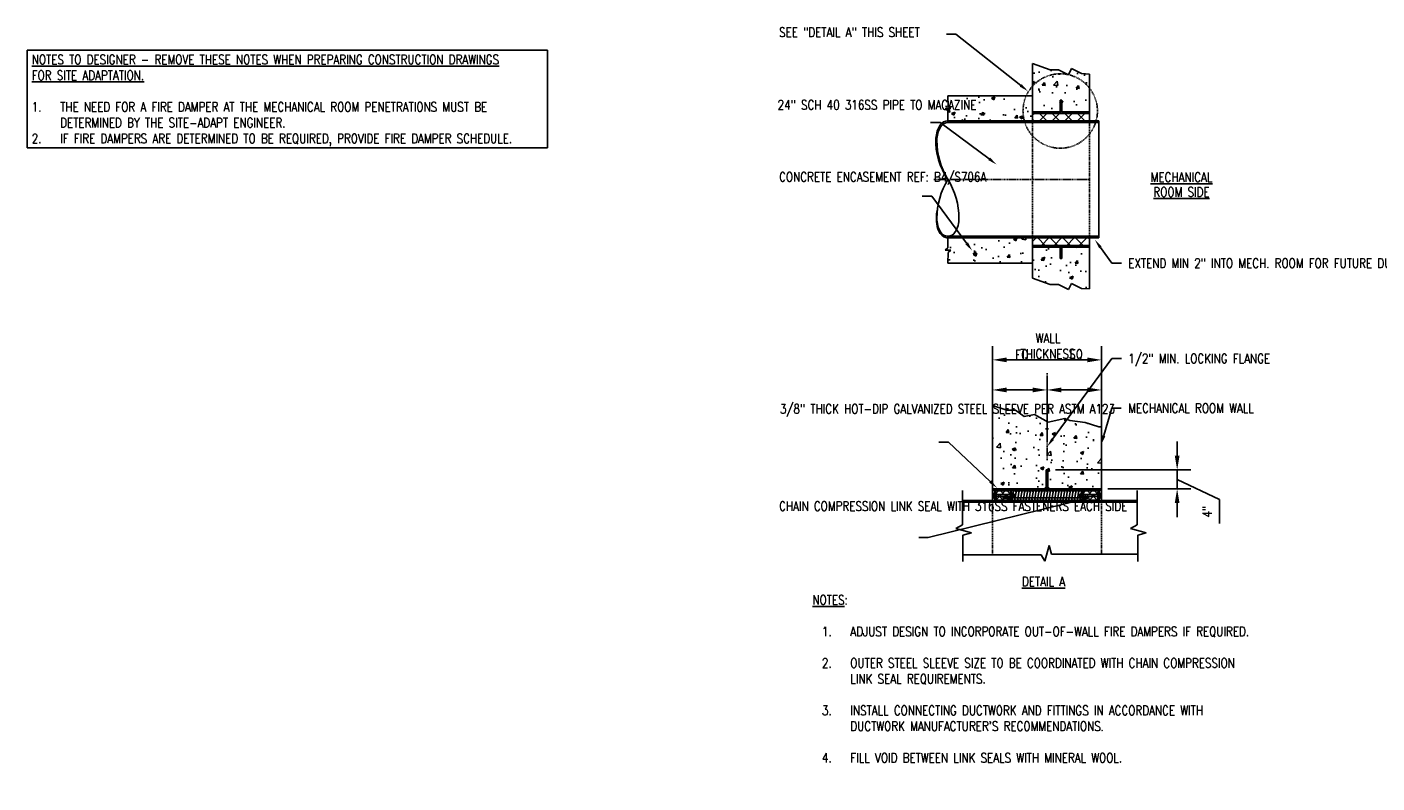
# Model space of a CAD drawing. Header units: inches. Extents: x 1758 to 2476, y 30 to 381.
# Tile 2 of 3: x 1758 to 2043, y 216 to 376. Entities that reach past the tile are written whole.
import ezdxf
from ezdxf import colors
from ezdxf.entities.mleader import LeaderData, LeaderLine
from ezdxf.math import Vec2, Vec3

# ---------------------------------------------------------------- set-up
doc = ezdxf.new("R2010")
doc.units = ezdxf.units.IN
doc.header["$MEASUREMENT"] = 0
for name, pattern in [('Center 1_4_', [0.53125, 0.25, -0.09375, 0.09375, -0.09375]), ('DASHED2', [0.375, 0.25, -0.125]), ('HIDDEN2', [0.1875, 0.125, -0.0625])]:
    doc.linetypes.add(name, pattern=pattern)
for name, color, linetype in [('A-ANNO-DIMS', 1, 'Continuous'), ('A-DETL', 3, 'Continuous'), ('A-DETL-CNTR', 2, 'Center 1_4_'), ('A-DETL-THIN', 2, 'Continuous'), ('M-DETL-PATT', 1, 'Continuous'), ('S-ANNO-TEXT', 2, 'Continuous')]:
    doc.layers.add(name, color=color, linetype=linetype)
doc.layers.add('A-FLOR-PATT', color=9, linetype='Continuous', lineweight=18, true_color=0x808080)
doc.layers.add('G-ANNO-TEXT', color=2, linetype='Continuous', lineweight=25)
doc.styles.add('Annotative', font='romans.shx', dxfattribs={"width": 0.8, "height": 2})
doc.dimstyles.new('Annotative', dxfattribs={"dimscale": 0, "dimtxt": 2, "dimasz": 0.125, "dimexe": 0.179688, "dimexo": 0.0625, "dimgap": 0.09, "dimtad": 1, "dimdec": 3, "dimzin": 3, "dimdsep": 46, "dimlunit": 4, "dimtxsty": 'Annotative', "dimcen": 0.09, "dimclrt": 2, "dimazin": 2, "dimtfac": 1, "dimtdec": 3, "dimtmove": 1, "dimatfit": 3, "dimfxl": 1, "dimtfill": 1, "dimfrac": 2, "dimtolj": 1, "dimtzin": 0, "dimarcsym": 0})
pattern_1 = [(45, (119.877, 5e-13), (-0.7071068, 0.7071068), []), (135, (119.877, 5e-13), (-0.7071068, -0.7071068), [])]
pattern_2 = [(135, (119.87698, 5e-13), (-0.176776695, -0.176776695), [])]
pattern_3 = [(50, (119.877, 5e-13), (7.172602, -0.627521), [0.75, -8.25]), (355, (119.877, 5e-13), (-1.387513, 7.52192), [0.6, -6.6]), (100.45144, (120.475, -0.052), (5.785088, 6.8944), [0.637402, -7.01142]), (46.1842, (119.877, 2), (10.672413, -1.655193), [1.125, -12.375]), (96.63564, (120.766, 1.862), (9.34662, 9.741186), [0.956103, -10.51714]), (351.18416, (119.877, 2), (9.34662, 9.741186), [0.9, -9.9]), (21, (120.877, 1.5), (5.96907, -4.026189), [0.75, -8.25]), (326, (120.877, 1.5), (2.433153, 7.2515), [0.6, -6.6]), (71.45144, (121.3744, 1.1645), (8.402224, 3.225312), [0.637402, -7.01142]), (37.5, (119.877, 5e-13), (0.1215986, 3.3289385), [0, -6.52, 0, -6.7, 0, -6.625]), (7.5, (119.877, 5e-13), (2.6306954, 3.944117), [0, -3.82, 0, -6.37, 0, -2.525]), (327.5, (117.647, 5e-13), (5.3382244, -0.2255487), [0, -2.5, 0, -7.8, 0, -10.35]), (317.5, (116.647, 5e-13), (5.831862, 1.00105), [0, -3.25, 0, -5.18, 0, -7.35])]
pattern_4 = [(45, (119.877, 5e-13), (-1.3357247, 1.3357247), []), (135, (119.877, 5e-13), (-1.3357247, -1.3357247), [])]

# ---------------------------------------------------------------- blocks, each defined once
blk = doc.blocks.new('*D6')
at = {"layer": 'A-ANNO-DIMS', "color": 0, "lineweight": -2, "transparency": 16777216}
for p, q in [((2000.81, 285.11), (2000.81, 288.11)), ((1975.1, 282.11), (2003.68, 282.11)), ((2000.81, 278.11), (2000.81, 282.11)), ((2000.81, 278.11), (2000.81, 282.11)), ((2000.81, 280.11), (2009.76, 275.86)), ((1986.15, 278.11), (2003.68, 278.11)), ((2000.81, 275.11), (2000.81, 272.11)), ((2009.76, 275.86), (2009.76, 270.77))]:
    blk.add_line(p, q, dxfattribs=at)
at = {"layer": 'A-ANNO-DIMS', "color": 0, "transparency": 16777216}
for points in [[(2000.31, 285.11), (2001.31, 285.11), (2000.81, 282.11)], [(2000.31, 275.11), (2001.31, 275.11), (2000.81, 278.11)]]:
    blk.add_solid(points, dxfattribs=at)
at = {"layer": 'Defpoints', "color": 0, "transparency": 16777216}
for p in [(1974.1, 282.11), (2000.81, 282.11), (1985.15, 278.11)]:
    blk.add_point(p, dxfattribs=at)
at = {"layer": 'A-ANNO-DIMS', "color": 2, "lineweight": -3, "transparency": 16777216, "insert": (2007.13, 273.31), "char_height": 32, "attachment_point": 5, "rotation": 90, "style": 'Annotative'}
blk.add_mtext('\\A1;{\\H0.0625x;4"}', dxfattribs=at)
blk = doc.blocks.new('*D7')
at = {"layer": 'A-ANNO-DIMS', "color": 0, "lineweight": -2, "transparency": 16777216}
for p, q in [((1961.81, 289.45), (1961.81, 301.88)), ((1973.33, 290), (1973.33, 301.88)), ((1964.81, 299), (1970.33, 299))]:
    blk.add_line(p, q, dxfattribs=at)
at = {"layer": 'A-ANNO-DIMS', "color": 0, "transparency": 16777216}
for points in [[(1964.81, 299.5), (1964.81, 298.5), (1961.81, 299)], [(1970.33, 299.5), (1970.33, 298.5), (1973.33, 299)]]:
    blk.add_solid(points, dxfattribs=at)
at = {"layer": 'Defpoints', "color": 0, "transparency": 16777216}
for p in [(1973.33, 299), (1961.81, 288.45), (1973.33, 289)]:
    blk.add_point(p, dxfattribs=at)
at = {"layer": 'A-ANNO-DIMS', "color": 2, "lineweight": -3, "transparency": 16777216, "insert": (1967.98, 308.02), "char_height": 32, "width": 6.9344, "attachment_point": 5, "style": 'Annotative'}
blk.add_mtext('\\A1;{\\H0.0625x;\\PEQ}', dxfattribs=at)
blk = doc.blocks.new('*D9')
at = {"layer": 'A-ANNO-DIMS', "color": 0, "lineweight": -2, "transparency": 16777216}
for p, q in [((1973.33, 289.45), (1973.33, 301.88)), ((1984.85, 290), (1984.85, 301.88)), ((1976.33, 299), (1981.85, 299))]:
    blk.add_line(p, q, dxfattribs=at)
at = {"layer": 'A-ANNO-DIMS', "color": 0, "transparency": 16777216}
for points in [[(1976.33, 299.5), (1976.33, 298.5), (1973.33, 299)], [(1981.85, 299.5), (1981.85, 298.5), (1984.85, 299)]]:
    blk.add_solid(points, dxfattribs=at)
at = {"layer": 'Defpoints', "color": 0, "transparency": 16777216}
for p in [(1984.85, 299), (1973.33, 288.45), (1984.85, 289)]:
    blk.add_point(p, dxfattribs=at)
at = {"layer": 'A-ANNO-DIMS', "color": 2, "lineweight": -3, "transparency": 16777216, "insert": (1979.5, 308.14), "char_height": 32, "width": 6.9344, "attachment_point": 5, "style": 'Annotative'}
blk.add_mtext('\\A1;{\\H0.0625x;\\PEQ}', dxfattribs=at)
blk = doc.blocks.new('*D11')
at = {"layer": 'A-ANNO-DIMS', "color": 0, "lineweight": -2, "transparency": 16777216}
for p, q in [((1961.81, 295.8), (1961.81, 308.22)), ((1984.85, 296.34), (1984.85, 308.22)), ((1964.81, 305.35), (1981.85, 305.35))]:
    blk.add_line(p, q, dxfattribs=at)
at = {"layer": 'A-ANNO-DIMS', "color": 0, "transparency": 16777216}
for points in [[(1964.81, 305.85), (1964.81, 304.85), (1961.81, 305.35)], [(1981.85, 305.85), (1981.85, 304.85), (1984.85, 305.35)]]:
    blk.add_solid(points, dxfattribs=at)
at = {"layer": 'Defpoints', "color": 0, "transparency": 16777216}
for p in [(1984.85, 305.35), (1961.81, 294.8), (1984.85, 295.34)]:
    blk.add_point(p, dxfattribs=at)
at = {"layer": 'A-ANNO-DIMS', "color": 2, "lineweight": -3, "transparency": 16777216, "insert": (1973.54, 308.28), "char_height": 32, "width": 0.9328, "attachment_point": 5, "style": 'Annotative'}
blk.add_mtext('\\A1;{\\H0.0625x;WALL THICKNESS}', dxfattribs=at)

msp = doc.modelspace()

# ---------------------------------------------------------------- hatches: boundary and pattern name
at = {"layer": 'A-FLOR-PATT', "lineweight": -3}
h = msp.add_hatch(dxfattribs=at)
h.set_pattern_fill('AR-CONC', color=8, style=0)
h.set_pattern_definition(pattern_3)
h.paths.add_polyline_path([(1970.2885, 355.8489), (1970.2885, 357.7619), (1976.1002, 357.7619), (1976.1002, 360.1696), (1976.4769, 360.1696), (1976.4769, 357.7619), (1982.2885, 357.7619), (1982.2885, 365.6772), (1980.6332, 365.8106), (1978.5328, 366.8689), (1977.8815, 365.5762), (1975.7822, 366.634), (1974.0091, 366.634), (1970.2885, 367.9585), (1970.2885, 361.1489), (1952.4215, 361.1489), (1952.4215, 358.9875), (1952.978, 358.431), (1951.8233, 358.431), (1952.4097, 357.9635), (1952.4097, 355.8489)])
h = msp.add_hatch(dxfattribs=at)
h.set_pattern_fill('FP_3', color=8, style=0, pattern_type=2)
h.set_pattern_definition(pattern_4)
h.paths.add_polyline_path([(1977.6078, 355.8489), (1982.2885, 355.8489), (1982.2885, 357.4166), (1970.2885, 357.4166), (1970.2885, 355.8489), (1976.4769, 355.8489)])
h = msp.add_hatch(dxfattribs=at)
h.set_pattern_fill('AR-CONC', color=8, style=0)
h.set_pattern_definition(pattern_3)
h.paths.add_polyline_path([(1977.8815, 320.2243), (1978.5328, 321.517), (1980.6332, 320.4587), (1982.2885, 320.3252), (1982.2885, 329.1858), (1976.4769, 329.1858), (1976.4769, 326.7781), (1976.1002, 326.7781), (1976.1002, 329.1858), (1970.2885, 329.1858), (1970.2885, 331.0989), (1952.4097, 331.0989), (1952.4097, 328.9842), (1951.8028, 328.4981), (1952.9734, 328.4981), (1952.4097, 328.0489), (1952.4097, 325.7989), (1970.2885, 325.7989), (1970.2885, 322.6066), (1974.0091, 321.282), (1975.7822, 321.282), (1977.6078, 320.3622)])
h = msp.add_hatch(dxfattribs=at)
h.set_pattern_fill('FP_3', color=8, style=0, pattern_type=2)
h.set_pattern_definition(pattern_4)
h.paths.add_polyline_path([(1982.2885, 329.5311), (1982.2885, 331.0989), (1970.2885, 331.0989), (1970.2885, 329.5311), (1977.6078, 329.5311)])
h = msp.add_hatch(dxfattribs=at)
h.set_pattern_fill('AR-CONC', color=8, style=0)
h.set_pattern_definition(pattern_3)
h.paths.add_polyline_path([(1984.7527, 278.1131), (1984.7527, 291.2196), (1984.2527, 291.2196), (1981.403, 292.1574), (1978.1686, 292.5614), (1977.0904, 292.9385), (1973.5595, 292.1843), (1970.7024, 293.8273), (1968.5191, 293.3964), (1966.6647, 294.6985), (1964.8117, 294.6985), (1961.8064, 295.6875), (1961.8064, 278.1131), (1973.1383, 278.1131), (1973.1383, 282.1131), (1973.515, 282.1131), (1973.515, 278.1131)])
h = msp.add_hatch(dxfattribs=at)
h.set_pattern_fill('FP_2', color=8, style=0, pattern_type=2)
h.set_pattern_definition(pattern_1)
h.paths.add_polyline_path([(1965.6697, 275.6872), (1965.7697, 275.7872), (1965.7697, 277.5746), (1965.6697, 277.6746), (1962.4369, 277.6746), (1962.3369, 277.5746), (1962.3369, 275.7872), (1962.4369, 275.6872)])
for points in [[(1973.1383, 278.1131), (1973.1383, 278.5379), (1972.7135, 278.1131)], [(1973.515, 278.1131), (1973.9398, 278.1131), (1973.515, 278.5379)]]:
    msp.add_hatch(color=8, dxfattribs=at).paths.add_polyline_path(points)
h = msp.add_hatch(dxfattribs=at)
h.set_pattern_fill('FP_2', color=8, style=0, pattern_type=2)
h.set_pattern_definition(pattern_1)
h.paths.add_polyline_path([(1984.2165, 275.6872), (1984.3165, 275.7872), (1984.3165, 277.5746), (1984.2165, 277.6746), (1980.9837, 277.6746), (1980.8837, 277.5746), (1980.8837, 275.7872), (1980.9837, 275.6872)])
at = {"layer": 'M-DETL-PATT', "lineweight": -3}
h = msp.add_hatch(dxfattribs=at)
h.set_pattern_fill('FP_1', color=8, style=0, pattern_type=2)
h.set_pattern_definition(pattern_2)
h.paths.add_polyline_path([(1982.2885, 357.4166), (1982.2885, 357.7619), (1976.4769, 357.7619), (1976.4769, 360.1696), (1976.1002, 360.1696), (1976.1002, 357.7619), (1970.2885, 357.7619), (1970.2885, 357.4166), (1977.6078, 357.4166)])
h = msp.add_hatch(dxfattribs=at)
h.set_pattern_fill('FP_1', color=8, style=0, pattern_type=2)
h.set_pattern_definition(pattern_2)
h.paths.add_polyline_path([(1952.3967, 355.4739), (1984.2885, 355.4739), (1984.2885, 355.8489), (1952.3967, 355.8489)])
h = msp.add_hatch(dxfattribs=at)
h.set_pattern_fill('FP_1', color=8, style=0, pattern_type=2)
h.set_pattern_definition(pattern_2)
h.paths.add_polyline_path([(1984.2885, 331.0989), (1984.2885, 331.4739), (1952.4097, 331.4739), (1952.4097, 331.0989), (1977.6078, 331.0989)])
h = msp.add_hatch(dxfattribs=at)
h.set_pattern_fill('FP_1', color=8, style=0, pattern_type=2)
h.set_pattern_definition(pattern_2)
h.paths.add_polyline_path([(1976.4769, 326.7781), (1976.4769, 329.1858), (1982.2885, 329.1858), (1982.2885, 329.5311), (1970.2885, 329.5311), (1970.2885, 329.1858), (1976.1002, 329.1858), (1976.1002, 326.7781)])
h = msp.add_hatch(dxfattribs=at)
h.set_pattern_fill('FP_1', color=8, style=0, pattern_type=2)
h.set_pattern_definition(pattern_2)
h.paths.add_polyline_path([(1984.847, 277.7298), (1984.847, 278.1131), (1973.515, 278.1131), (1973.515, 282.1131), (1973.1383, 282.1131), (1973.1383, 278.1131), (1961.8064, 278.1131), (1961.8064, 277.7298), (1984.7527, 277.7298)])
h = msp.add_hatch(dxfattribs=at)
h.set_pattern_fill('FP_1', color=8, style=0, pattern_type=2)
h.set_pattern_definition(pattern_2)
h.paths.add_polyline_path([(1992.36, 275.2743), (1992.36, 275.6493), (1955.4465, 275.6493), (1955.4465, 275.2743)])

# ---------------------------------------------------------------- linework, layer by layer
at = {"layer": 'A-DETL', "lineweight": -3}
for p, q in [((1974.0091, 366.634), (1970.2885, 367.9585)), ((1970.2885, 355.8489), (1970.2885, 367.9585)), ((1975.7822, 366.634), (1974.0091, 366.634)), ((1977.8815, 365.5762), (1975.7822, 366.634)), ((1978.5328, 366.8689), (1977.8815, 365.5762)), ((1980.6332, 365.8106), (1978.5328, 366.8689)), ((1982.2885, 365.6772), (1980.6332, 365.8106)), ((1982.2885, 365.6772), (1982.2885, 355.8489)), ((1952.4218, 358.9259), (1952.4097, 361.1489)), ((1952.4097, 361.1489), (1970.2885, 361.1489)), ((1976.4769, 360.1696), (1976.1002, 360.1696)), ((1976.1002, 360.1696), (1976.1002, 357.7619)), ((1976.4769, 357.7619), (1976.4769, 360.1696)), ((1952.4097, 357.9635), (1951.8028, 358.4496)), ((1951.8028, 358.4496), (1953.0194, 358.4496)), ((1952.4097, 355.8489), (1952.4097, 357.9635)), ((1953.0194, 358.4496), (1952.4218, 358.9259)), ((1976.1002, 357.7619), (1970.2885, 357.7619)), ((1970.2885, 357.4166), (1982.2885, 357.4166)), ((1982.2885, 357.7619), (1976.4769, 357.7619)), ((1952.3967, 355.4739), (1984.2885, 355.4739)), ((1984.2885, 355.8489), (1952.4097, 355.8489)), ((1952.4097, 355.8489), (1952.4144, 355.4739)), ((1984.2885, 355.4739), (1984.2885, 355.8489)), ((1984.2885, 331.4739), (1984.2885, 355.4739)), ((1952.4097, 331.4739), (1952.4097, 331.0989)), ((1984.2885, 331.0989), (1952.4097, 331.0989)), ((1952.4097, 331.0989), (1952.4097, 328.9842)), ((1970.2885, 331.0989), (1970.2885, 322.6066)), ((1982.2885, 320.3252), (1982.2885, 331.0989)), ((1984.2885, 331.4739), (1984.2885, 331.0989)), ((1952.4097, 328.9842), (1951.8028, 328.4981)), ((1951.8028, 328.4981), (1953.0194, 328.4981)), ((1952.4218, 328.0218), (1952.4097, 325.7989)), ((1953.0194, 328.4981), (1952.4218, 328.0218)), ((1970.2885, 329.5311), (1982.2885, 329.5311)), ((1976.1002, 329.1858), (1970.2885, 329.1858)), ((1976.1002, 326.7781), (1976.1002, 329.1858)), ((1982.2885, 329.1858), (1976.4769, 329.1858)), ((1976.4769, 329.1858), (1976.4769, 326.7781)), ((1952.4097, 325.7989), (1970.2885, 325.7989)), ((1976.4769, 326.7781), (1976.1002, 326.7781)), ((1970.2885, 322.6066), (1974.0091, 321.282)), ((1974.0091, 321.282), (1975.7822, 321.282)), ((1975.7822, 321.282), (1977.8815, 320.2243)), ((1977.8815, 320.2243), (1978.5328, 321.517)), ((1978.5328, 321.517), (1980.6332, 320.4587)), ((1980.6332, 320.4587), (1982.2885, 320.3252)), ((1961.8064, 275.6493), (1961.8064, 295.6875)), ((1964.8117, 294.6985), (1961.8064, 295.6875)), ((1966.6647, 294.6985), (1964.8117, 294.6985)), ((1968.5191, 293.3964), (1966.6647, 294.6985)), ((1970.7024, 293.8273), (1968.5191, 293.3964)), ((1973.5595, 292.1843), (1970.7024, 293.8273)), ((1977.0904, 292.9385), (1973.5595, 292.1843)), ((1978.1686, 292.5614), (1977.0904, 292.9385)), ((1981.403, 292.1574), (1978.1686, 292.5614)), ((1984.2601, 291.2416), (1981.403, 292.1574)), ((1984.847, 291.2416), (1984.2601, 291.2416)), ((1984.847, 275.6493), (1984.847, 291.2416)), ((1973.1383, 278.1131), (1973.1383, 282.1131)), ((1973.1383, 282.1131), (1973.515, 282.1131)), ((1973.515, 282.1131), (1973.515, 278.1131)), ((1955.4465, 277.7366), (1955.4465, 270.497)), ((1961.8064, 278.1131), (1973.1383, 278.1131)), ((1984.847, 277.7298), (1961.8064, 277.7298)), ((1961.902, 276.3479), (1961.902, 277.014)), ((1962.2521, 277.1291), (1961.9476, 277.1291)), ((1961.9476, 276.8988), (1962.2521, 276.8988)), ((1962.2521, 277.3592), (1962.5652, 277.3592)), ((1962.2521, 276.0208), (1962.2521, 277.3592)), ((1962.3369, 277.5746), (1962.3369, 275.7872)), ((1962.3369, 276.8927), (1965.7697, 276.9021)), ((1965.6697, 277.6746), (1962.4369, 277.6746)), ((1962.5652, 277.3592), (1962.5652, 276.0208)), ((1965.9254, 277.3592), (1965.6123, 277.3592)), ((1965.6123, 277.3592), (1965.6123, 276.0208)), ((1965.7697, 275.7872), (1965.7697, 277.5746)), ((1965.9254, 276.0208), (1965.9254, 277.3592)), ((1965.9254, 277.1291), (1966.2345, 277.1291)), ((1966.2345, 276.8988), (1965.9254, 276.8988)), ((1966.2802, 276.3479), (1966.2802, 277.014)), ((1966.2802, 276.8989), (1966.4754, 276.8989)), ((1966.4754, 276.8989), (1966.5254, 276.8489)), ((1966.5254, 276.8489), (1966.5254, 276.5129)), ((1973.515, 278.1131), (1984.847, 278.1131)), ((1980.178, 276.8989), (1980.128, 276.8489)), ((1980.128, 276.8489), (1980.128, 276.5129)), ((1980.3732, 276.8989), (1980.178, 276.8989)), ((1980.3732, 276.3479), (1980.3732, 277.014)), ((1980.7279, 277.1291), (1980.4188, 277.1291)), ((1980.4188, 276.8988), (1980.7279, 276.8988)), ((1980.7279, 277.3592), (1981.0411, 277.3592)), ((1980.7279, 276.0208), (1980.7279, 277.3592)), ((1980.8837, 275.7872), (1980.8837, 277.5746)), ((1984.3165, 276.8927), (1980.8837, 276.9021)), ((1980.9837, 277.6746), (1984.2165, 277.6746)), ((1981.0411, 277.3592), (1981.0411, 276.0208)), ((1984.4012, 277.3592), (1984.0881, 277.3592)), ((1984.0881, 277.3592), (1984.0881, 276.0208)), ((1984.3165, 277.5746), (1984.3165, 275.7872)), ((1984.4012, 276.0208), (1984.4012, 277.3592)), ((1984.4012, 277.1291), (1984.7058, 277.1291)), ((1984.7058, 276.8988), (1984.4012, 276.8988)), ((1984.7514, 276.3479), (1984.7514, 277.014)), ((1992.36, 277.7366), (1992.36, 270.497)), ((1955.4465, 275.6493), (1992.36, 275.6493)), ((1955.4465, 275.2743), (1992.36, 275.2743)), ((1961.9476, 276.463), (1962.2521, 276.463)), ((1962.2521, 276.2328), (1961.9476, 276.2328)), ((1962.5652, 276.0208), (1962.2521, 276.0208)), ((1962.3369, 276.4692), (1965.7697, 276.4597)), ((1962.4369, 275.6872), (1965.6697, 275.6872)), ((1965.6123, 276.0208), (1965.9254, 276.0208)), ((1966.2345, 276.463), (1965.9254, 276.463)), ((1965.9254, 276.2328), (1966.2345, 276.2328)), ((1966.4754, 276.4629), (1966.2802, 276.4629)), ((1966.5254, 276.5129), (1966.4754, 276.4629)), ((1980.128, 276.5129), (1980.178, 276.4629)), ((1980.178, 276.4629), (1980.3732, 276.4629)), ((1980.4188, 276.463), (1980.7279, 276.463)), ((1980.7279, 276.2328), (1980.4188, 276.2328)), ((1984.3165, 276.4692), (1980.8837, 276.4597)), ((1984.2165, 275.6872), (1980.9837, 275.6872)), ((1984.0881, 276.0208), (1984.4012, 276.0208)), ((1984.7058, 276.463), (1984.4012, 276.463)), ((1984.4012, 276.2328), (1984.7058, 276.2328)), ((1955.4465, 270.497), (1954.0731, 269.7041)), ((1954.0731, 269.7041), (1957.3602, 268.8233)), ((1957.3602, 268.8233), (1955.5648, 268.3422)), ((1955.5648, 268.3422), (1955.5648, 262.7965)), ((1992.36, 270.497), (1990.9866, 269.7041)), ((1990.9866, 269.7041), (1994.2737, 268.8233)), ((1994.2737, 268.8233), (1992.4783, 268.3422)), ((1992.4783, 268.3422), (1992.4783, 262.7965)), ((1972.8863, 262.8251), (1973.7671, 266.1122)), ((1973.7671, 266.1122), (1974.2482, 264.3168)), ((1955.5648, 264.1985), (1972.0934, 264.1985)), ((1972.0934, 264.1985), (1972.8863, 262.8251)), ((1974.2482, 264.3168), (1992.4783, 264.3168))]:
    msp.add_line(p, q, dxfattribs=at)
at = {"layer": 'A-DETL', "linetype": 'DASHED2', "lineweight": -3}
for p, q in [((1970.2885, 355.4739), (1970.2885, 331.4739)), ((1982.2885, 331.4739), (1982.2885, 355.4739)), ((1961.8064, 275.6493), (1961.8064, 264.1985)), ((1984.847, 275.6493), (1984.847, 264.3168))]:
    msp.add_line(p, q, dxfattribs=at)
at = {"layer": 'A-DETL', "lineweight": -3}
for points in [[(1952.3967, 343.4739, -0.16957281), (1949.8843, 352.1649, -0.13203277), (1950.7936, 354.9734, -0.23575978), (1952.4097, 355.8489)], [(1952.3967, 343.4739, -0.13902109), (1950.0662, 351.6939, -0.13165196), (1950.8378, 354.5739, -0.26794948), (1952.3967, 355.4739)], [(1952.3967, 343.4739, 0.13902109), (1950.0662, 335.2539, 0.13165196), (1950.8378, 332.3739, 0.26964078), (1952.3836, 331.4739)], [(1952.3967, 343.4739, -0.13902109), (1954.7272, 335.2539, -0.13165196), (1953.9555, 332.3739, -0.26964078), (1952.4097, 331.4739)]]:
    msp.add_lwpolyline(points, format="xyb", dxfattribs=at)
msp.add_lwpolyline([(1984.2885, 331.4739), (1952.4097, 331.4739)], dxfattribs=at)
at = {"layer": 'A-DETL', "linetype": 'HIDDEN2', "lineweight": -3}
msp.add_circle((1976.1154, 357.9137), 7.8609, dxfattribs=at)
at = {"layer": 'A-DETL', "lineweight": -3}
for centre, radius, start, end in [((1958.0413, 335.2759), 8.0818, 166.497787, 196.0343), ((1953.1905, 333.8539), 3.027, 195.527342, 236.800167), ((1952.5716, 333.5785), 2.4849, 245.294574, 266.265236), ((1962.07, 277.014), 0.168, 136.750182, 223.249818), ((1962.4451, 276.6809), 0.5431, 156.34317, 203.65683), ((1962.4369, 277.5746), 0.1, 90, 180), ((1965.6697, 277.5746), 0.1, 0, 90), ((1966.1122, 277.014), 0.168, 316.750182, 43.249818), ((1965.7371, 276.6809), 0.5431, 336.34317, 23.65683), ((1980.5412, 277.014), 0.168, 136.750182, 223.249818), ((1980.9163, 276.6809), 0.5431, 156.34317, 203.65683), ((1980.9837, 277.5746), 0.1, 90, 180), ((1984.2165, 277.5746), 0.1, 0, 90), ((1984.5834, 277.014), 0.168, 316.750182, 43.249818), ((1984.2083, 276.6809), 0.5431, 336.34317, 23.65683), ((1962.07, 276.3479), 0.168, 136.750182, 223.249818), ((1962.4369, 275.7872), 0.1, 180, 270), ((1965.6697, 275.7872), 0.1, 270, 0), ((1966.1122, 276.3479), 0.168, 316.750182, 43.249818), ((1980.5412, 276.3479), 0.168, 136.750182, 223.249818), ((1980.9837, 275.7872), 0.1, 180, 270), ((1984.2165, 275.7872), 0.1, 270, 0), ((1984.5834, 276.3479), 0.168, 316.750182, 43.249818)]:
    msp.add_arc(centre, radius, start, end, dxfattribs=at)
at = {"layer": 'A-DETL-CNTR', "lineweight": -3}
for p, q in [((1949.4097, 343.4739), (1982.4097, 343.4739)), ((1973.3267, 284.1559), (1973.3267, 302.655))]:
    msp.add_line(p, q, dxfattribs=at)
at = {"layer": 'A-DETL-THIN', "lineweight": -3}
msp.add_line((1981.0411, 276.0208), (1980.7279, 276.0208), dxfattribs=at)
at = {"layer": 'A-FLOR-PATT', "lineweight": -3}
for p, q in [((1967.3955, 277.4294), (1967.146, 275.9495)), ((1967.9959, 277.4296), (1967.7464, 275.9497)), ((1968.5957, 277.4263), (1968.3467, 275.9495)), ((1969.196, 277.4261), (1968.9471, 275.9495)), ((1969.7964, 277.4261), (1969.5474, 275.9497)), ((1970.3967, 277.426), (1970.1478, 275.9495)), ((1970.9971, 277.426), (1970.7481, 275.9495)), ((1971.5974, 277.4259), (1971.3485, 275.9497)), ((1972.1977, 277.4257), (1971.9488, 275.9495)), ((1972.7981, 277.4258), (1972.5492, 275.9495)), ((1973.1383, 278.5379), (1972.7135, 278.1131)), ((1973.1383, 278.5379), (1972.7135, 278.1131)), ((1973.3984, 277.4257), (1973.1495, 275.9497)), ((1973.9398, 278.1131), (1973.515, 278.5379)), ((1973.9987, 277.4255), (1973.7499, 275.9495)), ((1974.5991, 277.4256), (1974.3502, 275.9495)), ((1975.1994, 277.4255), (1974.9506, 275.9497)), ((1975.7998, 277.4255), (1975.5509, 275.9495)), ((1976.4001, 277.4255), (1976.1513, 275.9495)), ((1977.0004, 277.4253), (1976.7516, 275.9497)), ((1977.6008, 277.4251), (1977.352, 275.9495)), ((1978.2012, 277.4253), (1977.9523, 275.9495)), ((1978.8015, 277.4251), (1978.5527, 275.9497)), ((1979.4018, 277.4251), (1979.153, 275.9495)), ((1980.0021, 277.4249), (1979.7534, 275.9495)), ((1980.6025, 277.4249), (1980.3537, 275.9497))]:
    msp.add_line(p, q, dxfattribs=at)
msp.add_lwpolyline([(1966.1949, 277.4296), (1965.9453, 275.9495, 1), (1966.5457, 275.9495), (1966.7952, 277.4296, 1)], format="xyb", close=True, dxfattribs=at)
for centre, start, end in [((1967.0954, 277.4296), 0, 180), ((1967.6957, 277.4296), 0, 180.033866), ((1968.2955, 277.4266), 359.931909, 180), ((1968.8959, 277.4266), 0, 180), ((1969.4962, 277.4296), 359.318668, 180.668126), ((1969.4962, 277.4266), 0, 180), ((1970.0965, 277.4296), 0, 180), ((1970.6969, 277.4296), 0, 180.699811), ((1971.2972, 277.4296), 359.282091, 180.699811), ((1971.8976, 277.4296), 359.245363, 180), ((1972.4979, 277.4296), 0, 180), ((1973.0982, 277.4296), 359.245363, 180.731399), ((1973.6986, 277.4296), 359.208483, 180), ((1974.2989, 277.4296), 0, 180), ((1974.8993, 277.4296), 359.208483, 180.762892), ((1975.4996, 277.4296), 0, 180), ((1976.0999, 277.4296), 0, 180.79429), ((1976.7003, 277.4296), 359.171448, 180.79429), ((1977.3006, 277.4296), 359.134257, 180), ((1977.901, 277.4296), 0, 180), ((1978.5013, 277.4296), 359.134257, 180.825594), ((1979.1016, 277.4296), 0, 180), ((1979.702, 277.4296), 359.096908, 180.856805), ((1980.3023, 277.4296), 359.096908, 180), ((1966.2455, 275.9495), 180, 0), ((1966.8459, 275.9495), 180, 360), ((1967.4462, 275.9495), 180, 0.033866), ((1968.0466, 275.9495), 180, 0), ((1968.6469, 275.9495), 180, 360), ((1969.2473, 275.9495), 180, 0.033866), ((1969.8476, 275.9495), 180, 0), ((1970.448, 275.9495), 180, 360), ((1971.0483, 275.9495), 180, 0.033866), ((1971.6487, 275.9495), 180, 0), ((1972.249, 275.9495), 180, 360), ((1972.8494, 275.9495), 180, 0.033866), ((1973.4497, 275.9495), 180, 0), ((1974.0501, 275.9495), 180, 360), ((1974.6504, 275.9495), 180, 0.033866), ((1975.2508, 275.9495), 180, 0), ((1975.8511, 275.9495), 180, 360), ((1976.4515, 275.9495), 180, 0.033866), ((1977.0518, 275.9495), 180, 0), ((1977.6522, 275.9495), 180, 360), ((1978.2525, 275.9495), 180, 0.033866), ((1978.8529, 275.9495), 180, 0), ((1979.4532, 275.9495), 180, 360), ((1980.0536, 275.9495), 180, 0.033866)]:
    msp.add_arc(centre, 0.3002, start, end, dxfattribs=at)

# ---------------------------------------------------------------- texts
at = {"layer": 'G-ANNO-TEXT', "lineweight": -3, "insert": (1758.9364, 369.7782), "char_height": 2, "width": 107.911721, "attachment_point": 1, "style": 'Annotative', "bg_fill": 16, "box_fill_scale": 1.5, "bg_fill_color": 256, "bg_fill_transparency": 0}
msp.add_mtext('{\\LNOTES TO DESIGNER - REMOVE THESE NOTES WHEN PREPARING CONSTRUCTION DRAWINGS FOR SITE ADAPTATION.\\P}\\P\\pxi-3,l3,t3;1.^ITHE NEED FOR A FIRE DAMPER AT THE MECHANICAL ROOM PENETRATIONS MUST BE DETERMINED BY THE SITE-ADAPT ENGINEER.\\P2.^IIF FIRE DAMPERS ARE DETERMINED TO BE REQUIRED, PROVIDE FIRE DAMPER SCHEDULE.', dxfattribs=at)
at = {"layer": 'S-ANNO-TEXT', "lineweight": -3, "char_height": 2, "width": 21.842216, "line_spacing_factor": 0.936439, "style": 'Annotative', "bg_fill": 2}
for s, insert, attachment_point in [('\\pxt5.33333,10.66667,16,21.33333,26.66667,32,37.33333,42.66667,48,53.33333,58.66667,64,69.33333,74.66667,80,85.33333,90.66667,96,101.33333,106.66667,112,117.33333,122.66667,128,133.33333,138.66667,144,149.33333,154.66667,160,165.33333,170.66667;{\\LMECHANICAL ROOM SIDE}', (2001.7274, 342.3682), 5), ('\\pxt5.33333,10.66667,16,21.33333,26.66667,32,37.33333,42.66667,48,53.33333,58.66667,64,69.33333,74.66667,80,85.33333,90.66667,96,101.33333,106.66667,112,117.33333,122.66667,128,133.33333,138.66667,144,149.33333,154.66667,160,165.33333,170.66667;{\\LDETAIL A}', (1968.0325, 259.5523), 1)]:
    msp.add_mtext(s, dxfattribs=dict(at, insert=insert, attachment_point=attachment_point))

# ---------------------------------------------------------------- leaders
at = {"layer": 'S-ANNO-TEXT', "lineweight": -3}
ml = msp.add_multileader_mtext('Standard', dxfattribs=at)
ml.set_content('SEE "DETAIL A" THIS SHEET', color=256, style='Annotative')
ml.set_leader_properties(color=1, linetype='ByLayer', lineweight=-1)
ml.build(insert=Vec2(0, 0))
ml.multileader.update_dxf_attribs({"text_right_attachment_type": 3, "dogleg_length": 0.125, "arrow_head_size": 2, "scale": 16})
ctx = ml.context
ctx.base_point, ctx.scale, ctx.char_height, ctx.arrow_head_size, ctx.landing_gap_size, ctx.plane_origin = Vec3(1915.3132, 374.555), 16, 2, 2, 1.44, Vec3(1913.87, 366.5639)
ctx.right_attachment = 3
notes = []
notes.append((ctx, [(1, (1, 1, 0), (1954.098, 374.1741), (-1, 0), 2, [(0, [(1969.3381, 362.0699)], 0, [])])]))
ctx.mtext.insert, ctx.mtext.flow_direction = Vec3(1916.7532, 375.555), 5
ml = msp.add_multileader_mtext('Standard', dxfattribs=at)
ml.set_content('EXTEND MIN 2" INTO MECH. ROOM FOR FUTURE DUCT CONNECTION', color=256, style='Annotative')
ml.set_leader_properties(color=1, linetype='ByLayer', lineweight=-1)
ml.build(insert=Vec2(0, 0))
ml.multileader.update_dxf_attribs({"text_right_attachment_type": 3, "dogleg_length": 0.125, "arrow_head_size": 2, "scale": 16})
ctx = ml.context
ctx.base_point, ctx.scale, ctx.char_height, ctx.arrow_head_size, ctx.landing_gap_size, ctx.plane_origin = Vec3(1989.0345, 325.7619), 16, 2, 2, 1.44, Vec3(1983.8213, 325.7619)
ctx.right_attachment = 3
notes.append((ctx, [(0, (1, 1, 0), (1987.0345, 325.7619), (1, 0), 2, [(0, [(1983.4399, 330.7394)], 0, [])])]))
ctx.mtext.insert, ctx.mtext.width, ctx.mtext.flow_direction = Vec3(1990.4745, 326.7619), 25.341445, 5
ml = msp.add_multileader_mtext('Standard', dxfattribs=at)
ml.set_content('1/2" MIN. LOCKING FLANGE', color=256, style='Annotative')
ml.set_leader_properties(color=1, linetype='ByLayer', lineweight=-1)
ml.build(insert=Vec2(0, 0))
ml.multileader.update_dxf_attribs({"text_right_attachment_type": 3, "dogleg_length": 0.125, "arrow_head_size": 2, "scale": 16})
ctx = ml.context
ctx.base_point, ctx.scale, ctx.char_height, ctx.arrow_head_size, ctx.landing_gap_size, ctx.plane_origin = Vec3(1989.0345, 305.626), 16, 2, 2, 1.44, Vec3(1983.8213, 300.6317)
ctx.right_attachment = 3
notes.append((ctx, [(0, (1, 1, 0), (1987.0345, 305.626), (1, 0), 2, [(0, [(1973.3325, 286.9895)], 0, [])])]))
ctx.mtext.insert, ctx.mtext.width, ctx.mtext.flow_direction = Vec3(1990.4745, 306.626), 24.280096, 5
ml = msp.add_multileader_mtext('Standard', dxfattribs=at)
ml.set_content('3/8" THICK HOT-DIP GALVANIZED STEEL SLEEVE PER ASTM A123', color=256, style='Annotative')
ml.set_leader_properties(color=1, linetype='ByLayer', lineweight=-1)
ml.build(insert=Vec2(0, 0))
ml.multileader.update_dxf_attribs({"text_right_attachment_type": 3, "dogleg_length": 0.125, "arrow_head_size": 2, "scale": 16})
ctx = ml.context
ctx.base_point, ctx.scale, ctx.char_height, ctx.arrow_head_size, ctx.landing_gap_size, ctx.plane_origin = Vec3(1915.4656, 295.0109), 16, 2, 2, 1.44, Vec3(1885.4989, 316.9207)
ctx.right_attachment = 3
notes.append((ctx, [(1, (1, 1, 0), (1952.498, 287.9633), (-1, 0), 2, [(0, [(1962.7806, 278.2899)], 0, [])])]))
ctx.mtext.insert, ctx.mtext.width, ctx.mtext.defined_height, ctx.mtext.flow_direction = Vec3(1916.9056, 296.0109), 34.936031, 12.0244, 5
ml = msp.add_multileader_mtext('Standard', dxfattribs=at)
ml.set_content('MECHANICAL ROOM WALL', color=256, style='Annotative')
ml.set_leader_properties(color=1, linetype='ByLayer', lineweight=-1)
ml.build(insert=Vec2(0, 0))
ml.multileader.update_dxf_attribs({"text_right_attachment_type": 3, "dogleg_length": 0.125, "arrow_head_size": 2, "scale": 16})
ctx = ml.context
ctx.base_point, ctx.scale, ctx.char_height, ctx.arrow_head_size, ctx.landing_gap_size, ctx.plane_origin = Vec3(1989.0141, 295.1649), 16, 2, 2, 1.44, Vec3(1983.8213, 291.2416)
ctx.right_attachment = 3
notes.append((ctx, [(0, (1, 1, 0), (1987.0141, 295.1649), (1, 0), 2, [(0, [(1984.7776, 287.4322)], 0, [])])]))
ctx.mtext.insert, ctx.mtext.width, ctx.mtext.flow_direction = Vec3(1990.4541, 296.1649), 21.969664, 5
ml = msp.add_multileader_mtext('Standard', dxfattribs=at)
ml.set_content('CHAIN COMPRESSION LINK SEAL WITH 316SS FASTENERS EACH SIDE', color=256, style='Annotative')
ml.set_leader_properties(color=1, linetype='ByLayer', lineweight=-1)
ml.build(insert=Vec2(0, 0))
ml.multileader.update_dxf_attribs({"text_right_attachment_type": 3, "dogleg_length": 0.125, "arrow_head_size": 2, "scale": 16})
ctx = ml.context
ctx.base_point, ctx.scale, ctx.char_height, ctx.arrow_head_size, ctx.landing_gap_size, ctx.plane_origin = Vec3(1915.3132, 274.468), 16, 2, 2, 1.44, Vec3(1885.4989, 301.1196)
ctx.right_attachment = 3
notes.append((ctx, [(1, (1, 1, 0), (1948.2313, 267.8013), (-1, 0), 2, [(1, [(1963.3268, 276.1784), (1982.2025, 276.1953)], 0, [])])]))
ctx.mtext.insert, ctx.mtext.width, ctx.mtext.flow_direction = Vec3(1916.7532, 275.468), 29.135007, 5
for ctx, leaders in notes:
    for number, flags, end, landing, length, lines in leaders:
        leader = LeaderData()
        leader.index, (leader.has_last_leader_line, leader.has_dogleg_vector, leader.attachment_direction) = number, flags
        leader.last_leader_point, leader.dogleg_vector, leader.dogleg_length = Vec3(end), Vec3(landing), length
        for number, points, colour, breaks in lines:
            line = LeaderLine()
            line.index, line.vertices, line.color, line.breaks = number, Vec3.list(points), colors.encode_raw_color(colour), breaks
            leader.lines.append(line)
        ctx.leaders.append(leader)

# ---------------------------------------------------------------- next in the draw order: texts
at = {"layer": 'S-ANNO-TEXT', "lineweight": -3, "insert": (1923.7904, 255.6549), "char_height": 2, "width": 98.724688, "attachment_point": 1, "style": 'Annotative', "bg_fill": 2}
msp.add_mtext("{\\LNOTES}:\\P\\P\\pxi-3,l4,t4;1.^IADJUST DESIGN TO INCORPORATE OUT-OF-WALL FIRE DAMPERS IF REQUIRED.\\P\\pi1,l0,tz;\\P\\pi-3,l4,t4;2.^IOUTER STEEL SLEEVE SIZE TO BE COORDINATED WITH CHAIN COMPRESSION LINK SEAL REQUIREMENTS.\\P\\pi1,l0,tz;\\P\\pi-3,l4,t4;3.^IINSTALL CONNECTING DUCTWORK AND FITTINGS IN ACCORDANCE WITH DUCTWORK MANUFACTURER'S RECOMMENDATIONS.\\P\\pi1,l0,tz;\\P\\pi-3,l4,t4;4.^IFILL VOID BETWEEN LINK SEALS WITH MINERAL WOOL.", dxfattribs=at)

# ---------------------------------------------------------------- next in the draw order: dimensions: what is measured, and where the dimension line sits
at = {"layer": 'A-ANNO-DIMS', "lineweight": -3}
for base, p1, p2, text, picture, middle in [((1984.847, 305.3487), (1961.8064, 294.7979), (1984.847, 295.3429), '{\\H0.0625x;WALL THICKNESS}', '*D11', (1973.5389, 305.841)), ((1973.3267, 299.0037), (1961.8064, 288.4529), (1973.3267, 288.9979), '{\\H0.0625x;\\PEQ}', '*D7', (1967.9796, 298.8162)), ((1984.847, 299.0037), (1973.3267, 288.4529), (1984.847, 288.9979), '{\\H0.0625x;\\PEQ}', '*D9', (1979.4999, 298.935))]:
    dim = msp.add_linear_dim(base=base, p1=p1, p2=p2, angle=180, text=text, dimstyle='Annotative', override={"dimtxt": 0.125, "dimasz": 0.1875, "dimpost": '\\X', "dimtfill": 0}, dxfattribs=at)
    dim.commit()
    dim.dimension.update_dxf_attribs({"geometry": picture, "text_midpoint": middle, "dimtype": 160})

# ---------------------------------------------------------------- next in the draw order: leaders
at = {"layer": 'S-ANNO-TEXT', "lineweight": -3}
ml = msp.add_multileader_mtext('Standard', dxfattribs=at)
ml.set_content('24" SCH 40 316SS PIPE TO MAGAZINE', color=256, style='Annotative')
ml.set_leader_properties(color=1, linetype='ByLayer', lineweight=-1)
ml.build(insert=Vec2(0, 0))
ml.multileader.update_dxf_attribs({"text_right_attachment_type": 3, "dogleg_length": 0.125, "arrow_head_size": 2, "scale": 16})
ctx = ml.context
ctx.base_point, ctx.scale, ctx.char_height, ctx.arrow_head_size, ctx.landing_gap_size, ctx.plane_origin = Vec3(1915.0085, 359.2023), 16, 2, 2, 1.44, Vec3(1885.4989, 348.5204)
ctx.right_attachment = 3
notes = []
notes.append((ctx, [(1, (1, 1, 0), (1950.7456, 355.488), (-1, 0), 2, [(0, [(1962.7105, 346.608)], 0, [])])]))
ctx.mtext.insert, ctx.mtext.width, ctx.mtext.defined_height, ctx.mtext.flow_direction = Vec3(1916.4485, 360.2023), 31.513433, 12.4051, 5
ml = msp.add_multileader_mtext('Standard', dxfattribs=at)
ml.set_content('CONCRETE ENCASEMENT REF: B4/S706A', color=256, style='Annotative')
ml.set_leader_properties(color=1, linetype='ByLayer', lineweight=-1)
ml.build(insert=Vec2(0, 0))
ml.multileader.update_dxf_attribs({"text_right_attachment_type": 3, "dogleg_length": 0.125, "arrow_head_size": 2, "scale": 16})
ctx = ml.context
ctx.base_point, ctx.scale, ctx.char_height, ctx.arrow_head_size, ctx.landing_gap_size, ctx.plane_origin = Vec3(1915.3132, 343.6636), 16, 2, 2, 1.44, Vec3(1885.4989, 336.4088)
ctx.right_attachment = 3
notes.append((ctx, [(1, (1, 1, 0), (1948.9932, 339.9493), (-1, 0), 2, [(0, [(1957.549, 328.3727)], 0, [])])]))
ctx.mtext.insert, ctx.mtext.width, ctx.mtext.defined_height, ctx.mtext.flow_direction = Vec3(1916.7532, 344.9969), 31.126521, 12.9122, 5
for ctx, leaders in notes:
    for number, flags, end, landing, length, lines in leaders:
        leader = LeaderData()
        leader.index, (leader.has_last_leader_line, leader.has_dogleg_vector, leader.attachment_direction) = number, flags
        leader.last_leader_point, leader.dogleg_vector, leader.dogleg_length = Vec3(end), Vec3(landing), length
        for number, points, colour, breaks in lines:
            line = LeaderLine()
            line.index, line.vertices, line.color, line.breaks = number, Vec3.list(points), colors.encode_raw_color(colour), breaks
            leader.lines.append(line)
        ctx.leaders.append(leader)

# ---------------------------------------------------------------- next in the draw order: dimensions: what is measured, and where the dimension line sits
at = {"layer": 'A-ANNO-DIMS', "lineweight": -3}
dim = msp.add_linear_dim(base=(2000.8093, 282.1131), p1=(1985.1545, 278.1131), p2=(1974.0962, 282.1131), angle=270, text='{\\H0.0625x;<>}', dimstyle='Annotative', override={"dimasz": 0.1875, "dimpost": '\\X', "dimtfill": 0}, dxfattribs=at)
dim.commit()
dim.dimension.update_dxf_attribs({"geometry": '*D6', "text_midpoint": (2009.7643, 274.4163), "dimtype": 160})

doc.saveas('drawing.dxf')
